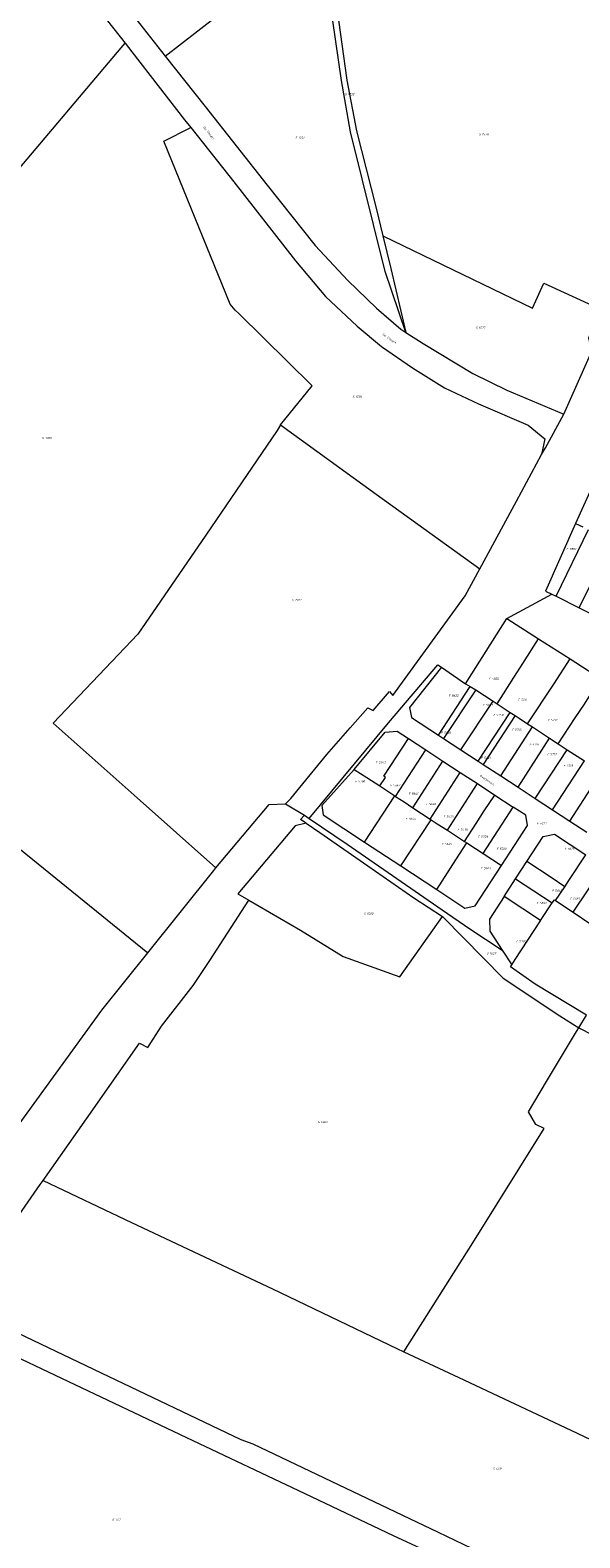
# Model space of a CAD drawing. Header units: metres. Extents: x 200548 to 205192, y 394703 to 399160.
# Tile 21 of 38: x 203105 to 203332, y 396495 to 397116. Entities that reach past the tile are written whole.
import ezdxf
from ezdxf.enums import TextEntityAlignment as Align
from ezdxf.lldxf.tags import DXFTag

# ---------------------------------------------------------------- set-up
doc = ezdxf.new("R2010")
doc.units = ezdxf.units.M
doc.layers.get('0').update_dxf_attribs({"lineweight": 25})
for name, color, linetype, lineweight in [('B-WE-KG-GRENS_PERCEEL-G', 150, 'KG-PERCEEL', 18), ('B-WE-KG-GRENS_PERCEEL-S', 150, 'Continuous', 25), ('B-WE-OG-BEBOUWING_STRAATNAAM-T18', 10, 'Continuous', 18)]:
    doc.layers.add(name, color=color, linetype=linetype, lineweight=lineweight)
doc.styles.add('NLCS-ISO', font='NLCS-ISO.ttf')
doc.styles.add('NLCS-ISO-M500-T18', font='NLCS-ISO.ttf', dxfattribs={"height": 0.9})
doc.styles.get("Standard").update_dxf_attribs({"font": 'NLCS-ISO.ttf'})
tags = doc.linetypes.add('KG-PERCEEL', pattern='A,5.5,-2,["P",Standard,S=1.8,R=0,X=-0.5,Y=-0.9],-2,5.5,-2,[5,NLCS.shx,S=0.75,R=0,X=0,Y=0],-2', length=19).pattern_tags.tags
tags[6] = DXFTag(74, 10)

# ---------------------------------------------------------------- blocks, each defined once
blk = doc.blocks.new('SKG-PERCEELNUMMER-SO')
at = {"style": 'NLCS-ISO', "oblique": 10, "flags": 1}
for tag, p in [('GEMEENTECODE', (0, 2.6)), ('PERCEELGROOTTE', (0, -2.4))]:
    blk.add_attdef(tag, text='', height=1.8, dxfattribs=at).set_placement(p, align=Align.MIDDLE_CENTER)
at = {"style": 'NLCS-ISO', "oblique": 10}
blk.add_attdef('SECTIE', text='', height=1.8, dxfattribs=at).set_placement((-0.5, 0), align=Align.MIDDLE_RIGHT)
blk.add_attdef('PERCEELNUMMER', text='', height=1.8, dxfattribs=at).set_placement((0.5, 0), align=Align.MIDDLE_LEFT)

msp = doc.modelspace()

# ---------------------------------------------------------------- linework, layer by layer
at = {"layer": 'B-WE-KG-GRENS_PERCEEL-G', "flags": 128}
for points in [[(203041.247, 397198.74), (203045.849, 397196.391), (203076.523, 397178.381), (203087.842, 397171.805), (203096.992, 397164.288), (203119.159, 397142.503), (203144.167, 397110.675)], [(203259.918, 396991.528), (203251.368, 397016.738), (203237.044, 397074.275), (203233.367, 397095.385), (203226.157, 397144.605)], [(203228.882, 397146.586), (203230.063, 397137.154), (203231.746, 397123.165), (203234.079, 397106.274), (203235.487, 397095.49), (203239.544, 397074.578), (203247.59, 397042.723), (203250.392, 397031.308)], [(203145.854, 397124.259), (203148.554, 397120.769), (203160.644, 397105.424)], [(203160.644, 397105.424), (203180.927, 397121.068), (203188.718, 397127.159)], [(203075.724, 397029.508), (203097.173, 397054.933), (203142.638, 397108.821), (203144.167, 397110.675)], [(203144.167, 397110.675), (203146.939, 397107.114), (203168.732, 397079.107), (203171.208, 397076.006)], [(203160.644, 397105.424), (203177.245, 397084.697), (203202.777, 397052.302), (203222.568, 397027.377), (203235.919, 397013.024), (203247.725, 397001.624), (203257.805, 396992.876), (203259.918, 396991.528)], [(203208.197, 396953.521), (203221.305, 396969.523), (203191.065, 396999.329), (203189.529, 397000.808), (203187.499, 397003.19), (203160.212, 397070.424), (203171.208, 397076.006)], [(203171.208, 397076.006), (203189.049, 397053.665), (203214.434, 397021.017), (203226.766, 397006.387), (203239.784, 396994.183), (203249.809, 396985.81), (203262.595, 396977.051), (203275.739, 396968.759), (203289.828, 396962.099), (203310.302, 396953.428), (203317.075, 396947.722), (203315.797, 396941.338)], [(203250.392, 397031.308), (203253.684, 397017.885), (203259.918, 396991.528)], [(203250.392, 397031.308), (203312.021, 397001.622), (203316.741, 397011.828), (203340.056, 397001.17)], [(203324.947, 396957.947), (203336.518, 396983.788), (203335.205, 396989.315), (203340.056, 397001.17)], [(203259.918, 396991.528), (203266.943, 396987.046), (203287.419, 396974.704), (203301.528, 396967.85), (203324.947, 396957.947)], [(203315.797, 396941.338), (203317.433, 396944.056), (203324.947, 396957.947)], [(203208.197, 396953.521), (203206.805, 396951.15), (203177.463, 396908.111), (203149.411, 396867.24), (203114.582, 396830.641), (203149.096, 396799.92), (203181.642, 396770.973)], [(203208.197, 396953.521), (203247.609, 396924.896), (203290.331, 396894.152)], [(203290.331, 396894.152), (203305.474, 396922), (203315.797, 396941.338)], [(203344.242, 396939.681), (203342.338, 396940.443), (203329.788, 396912.834)], [(203329.788, 396912.834), (203317.45, 396885.032)], [(203329.788, 396912.834), (203332.736, 396911.468)], [(203321.827, 396882.861), (203335.121, 396910.377)], [(203331.336, 396878.107), (203344.989, 396905.832)], [(202960.304, 396892.724), (203153.577, 396735.991)], [(203210.245, 396797.384), (203212.487, 396799.53), (203227.339, 396817.649), (203236.939, 396828.722), (203244.277, 396836.997), (203246.405, 396835.892), (203253.202, 396843.697), (203254.441, 396841.945), (203284.32, 396883.121), (203290.331, 396894.152)], [(203301.474, 396873.69), (203320.03, 396883.776)], [(203317.45, 396885.032), (203320.03, 396883.776)], [(203320.03, 396883.776), (203321.827, 396882.861)], [(203321.827, 396882.861), (203331.336, 396878.107)], [(203284.394, 396846.878), (203301.474, 396873.69)], [(203301.474, 396873.69), (203314.557, 396865.352)], [(203331.336, 396878.107), (203340.096, 396873.697)], [(203297.547, 396838.558), (203304.31, 396849.408), (203308.086, 396855.159), (203314.557, 396865.352)], [(203314.557, 396865.352), (203327.571, 396857.123)], [(203310.008, 396830.38), (203320.856, 396846.712), (203327.571, 396857.123)], [(203327.571, 396857.123), (203340.088, 396849.076)], [(203220.026, 396791.364), (203252.789, 396830.804), (203273.023, 396854.662), (203274.548, 396853.673)], [(203274.548, 396853.673), (203261.369, 396837.015), (203262.209, 396832.922), (203273.274, 396825.663)], [(203274.548, 396853.673), (203284.394, 396846.878)], [(203322.676, 396822.057), (203329.688, 396832.771), (203333.423, 396838.431), (203340.088, 396849.076)], [(203273.274, 396825.663), (203286.346, 396845.77)], [(203288.709, 396844.364), (203275.432, 396824.248)], [(203284.394, 396846.878), (203286.346, 396845.77)], [(203286.346, 396845.77), (203288.709, 396844.364)], [(203288.709, 396844.364), (203295.799, 396839.706)], [(203282.524, 396819.599), (203295.799, 396839.706)], [(203295.799, 396839.706), (203297.547, 396838.558)], [(203297.547, 396838.558), (203302.9, 396835.046)], [(203289.678, 396814.973), (203302.9, 396835.046)], [(203304.94, 396833.708), (203291.799, 396813.566)], [(203302.9, 396835.046), (203304.94, 396833.708)], [(203304.94, 396833.708), (203306.526, 396832.668), (203310.008, 396830.38)], [(203310.008, 396830.38), (203312.012, 396829.062)], [(203238.611, 396811.551), (203251.328, 396826.868), (203256.301, 396827.31), (203260.978, 396824.264)], [(203249.147, 396804.73), (203251.438, 396808.274), (203250.797, 396808.719), (203260.978, 396824.264)], [(203260.978, 396824.264), (203268.086, 396819.612)], [(203273.274, 396825.663), (203275.432, 396824.248)], [(203275.432, 396824.248), (203282.524, 396819.599)], [(203299.018, 396808.849), (203312.012, 396829.062)], [(203306.138, 396804.209), (203319.112, 396824.399)], [(203312.012, 396829.062), (203319.112, 396824.399)], [(203319.112, 396824.399), (203322.676, 396822.057)], [(203255.653, 396800.443), (203268.086, 396819.612)], [(203268.086, 396819.612), (203274.344, 396815.513), (203275.154, 396814.985)], [(203282.524, 396819.599), (203289.678, 396814.973)], [(203313.163, 396799.614), (203326.301, 396819.677)], [(203322.676, 396822.057), (203325.581, 396820.147), (203326.301, 396819.677)], [(203326.301, 396819.677), (203333.425, 396815.036)], [(203238.611, 396811.551), (203225.263, 396796.725), (203225.78, 396792.847), (203242.894, 396781.554)], [(203238.611, 396811.551), (203243.801, 396808.19), (203249.147, 396804.73)], [(203262.71, 396795.8), (203275.154, 396814.985)], [(203275.154, 396814.985), (203282.292, 396810.315)], [(203289.678, 396814.973), (203291.799, 396813.566)], [(203291.799, 396813.566), (203299.018, 396808.849)], [(203320.277, 396794.969), (203333.425, 396815.036)], [(203269.878, 396791.084), (203282.292, 396810.315)], [(203276.968, 396786.473), (203289.417, 396805.698)], [(203282.292, 396810.315), (203289.417, 396805.698)], [(203289.417, 396805.698), (203296.507, 396801.012)], [(203299.018, 396808.849), (203306.138, 396804.209)], [(203327.434, 396790.285), (203340.513, 396810.415)], [(203242.894, 396781.554), (203255.343, 396800.648)], [(203249.147, 396804.73), (203255.343, 396800.648)], [(203255.343, 396800.648), (203255.653, 396800.443)], [(203255.653, 396800.443), (203259.131, 396798.156), (203262.71, 396795.8)], [(203284.107, 396781.869), (203288.779, 396789.248), (203292.13, 396794.434), (203296.507, 396801.012)], [(203296.507, 396801.012), (203304.091, 396796.048)], [(203306.138, 396804.209), (203313.163, 396799.614)], [(203313.163, 396799.614), (203320.277, 396794.969)], [(203181.642, 396770.973), (203203.551, 396797.142), (203210.245, 396797.384)], [(203210.245, 396797.384), (203218.1, 396792.678)], [(203218.786, 396789.367), (203216.462, 396790.93), (203218.1, 396792.678)], [(203218.1, 396792.678), (203220.026, 396791.364)], [(203262.71, 396795.8), (203269.878, 396791.084)], [(203291.664, 396776.961), (203304.091, 396796.048)], [(203299.332, 396772.033), (203310.027, 396788.492), (203309.279, 396792.652), (203304.091, 396796.048)], [(203320.277, 396794.969), (203327.434, 396790.285)], [(203218.786, 396789.367), (203214.297, 396788.331), (203190.676, 396760.352), (203195.23, 396757.702)], [(203218.786, 396789.367), (203224.475, 396785.544), (203244.202, 396771.883), (203263.156, 396758.728), (203274.986, 396750.921)], [(203220.026, 396791.364), (203235.653, 396780.745), (203274.782, 396753.708), (203286.258, 396745.933), (203299.541, 396737.135)], [(203257.824, 396771.815), (203270.26, 396790.833)], [(203269.878, 396791.084), (203270.26, 396790.833)], [(203270.26, 396790.833), (203272.798, 396789.164), (203276.968, 396786.473)], [(203276.968, 396786.473), (203284.107, 396781.869)], [(203327.434, 396790.285), (203334.413, 396785.701)], [(203242.894, 396781.554), (203257.824, 396771.815)], [(203272.587, 396762.104), (203280.445, 396774.281), (203285.033, 396781.272)], [(203284.107, 396781.869), (203285.033, 396781.272)], [(203285.033, 396781.272), (203288.53, 396778.975), (203291.664, 396776.961)], [(203309.787, 396773.627), (203316.517, 396783.93), (203321.075, 396784.895), (203334.008, 396776.44)], [(203291.664, 396776.961), (203299.332, 396772.033)], [(203325.343, 396763.252), (203327.062, 396765.765), (203334.008, 396776.44)], [(203153.577, 396735.991), (203180.795, 396769.958), (203181.642, 396770.973)], [(203257.824, 396771.815), (203272.587, 396762.104)], [(203272.587, 396762.104), (203284.174, 396754.43), (203288.377, 396755.316), (203299.332, 396772.033)], [(203305.08, 396766.477), (203309.787, 396773.627)], [(203325.343, 396763.252), (203319.716, 396767.053), (203309.787, 396773.627)], [(203328.75, 396752.728), (203341.414, 396771.599)], [(203300.339, 396759.163), (203305.08, 396766.477)], [(203305.08, 396766.477), (203320.192, 396756.563)], [(203321.558, 396757.541), (203325.343, 396763.252)], [(203110.387, 396642.219), (203128.348, 396667.578), (203150.158, 396698.852), (203153.563, 396696.969), (203159.151, 396705.773), (203172.226, 396722.577), (203179.038, 396732.798), (203195.23, 396757.702)], [(203195.23, 396757.702), (203216.472, 396745.348), (203234.067, 396734.494), (203257.342, 396726.165), (203274.986, 396750.921)], [(203300.339, 396759.163), (203294.294, 396749.892), (203294.426, 396744.948), (203299.541, 396737.135)], [(203315.401, 396749.278), (203300.339, 396759.163)], [(203315.401, 396749.278), (203320.192, 396756.563)], [(203320.192, 396756.563), (203321.057, 396757.876), (203321.558, 396757.541)], [(203321.558, 396757.541), (203328.75, 396752.728)], [(203274.986, 396750.921), (203275.238, 396750.754), (203299.955, 396725.5), (203323.316, 396710.044), (203331.104, 396705.055)], [(203304.897, 396733.289), (203315.38, 396749.246), (203315.401, 396749.278)], [(203328.75, 396752.728), (203336.036, 396747.851)], [(203299.541, 396737.135), (203303.522, 396731.062)], [(203095.821, 396658.942), (203095.84, 396659.006), (203134.669, 396712.402), (203153.577, 396735.991)], [(203334.267, 396710.3), (203313.2, 396723.027), (203302.935, 396730.201), (203303.522, 396731.062)], [(203303.522, 396731.062), (203304.897, 396733.289)], [(203331.104, 396705.055), (203334.267, 396710.3)], [(203259.03, 396571.68), (203287.419, 396616.496), (203316.916, 396663.573), (203313.412, 396665.303), (203310.367, 396670.552), (203317.837, 396682.958), (203330.205, 396703.582), (203331.104, 396705.055)], [(203331.104, 396705.055), (203336.766, 396702.23), (203381.698, 396684.144), (203411.129, 396668.079), (203434.234, 396654.302)], [(203074.746, 396591.455), (203089.586, 396612.451), (203109.206, 396640.552), (203110.387, 396642.219)], [(203110.387, 396642.219), (203146.779, 396624.968), (203204.956, 396597.523), (203256.143, 396573.026), (203259.03, 396571.68)], [(203074.746, 396591.455), (203134.366, 396562.98), (203191.88, 396535.572), (203196.86, 396533.683), (203273.223, 396497.31), (203317.87, 396475.981), (203358.341, 396456.82), (203410.552, 396432.203), (203415.9, 396429.673)], [(203068.139, 396584.426), (203117.919, 396560.833), (203169.457, 396536.351), (203218.315, 396513.264), (203254.669, 396495.966), (203267.721, 396489.871)], [(203259.03, 396571.68), (203281.727, 396561.106), (203327.81, 396539.308), (203349.846, 396528.966), (203368.323, 396558.195), (203377.025, 396572.006), (203379.49, 396575.853)]]:
    msp.add_lwpolyline(points, dxfattribs=at)

# ---------------------------------------------------------------- block references
at = {"layer": 'B-WE-KG-GRENS_PERCEEL-S', "xscale": 0.5, "yscale": 0.5, "zscale": 0.5}
for p, values in [((203235.774, 397089.738), {'PERCEELNUMMER': '1732', 'SECTIE': 'S'}), ((203215.37, 397071.771), {'PERCEELNUMMER': '1731', 'SECTIE': 'S'}), ((203291.016, 397073.18), {'PERCEELNUMMER': '1578', 'SECTIE': 'S'}), ((203289.725, 396993.494), {'PERCEELNUMMER': '1577', 'SECTIE': 'S'}), ((203238.909, 396965.058), {'PERCEELNUMMER': '1581', 'SECTIE': 'S'}), ((203111.072, 396948.085), {'PERCEELNUMMER': '1709', 'SECTIE': 'S'}), ((203327.011, 396902.33), {'PERCEELNUMMER': '5802', 'SECTIE': 'F'}), ((203213.994, 396881.358), {'PERCEELNUMMER': '1582', 'SECTIE': 'S'}), ((203295.064, 396848.904), {'PERCEELNUMMER': '4856', 'SECTIE': 'F'}), ((203278.49, 396841.999), {'PERCEELNUMMER': '5622', 'SECTIE': 'F'}), ((203292.587, 396838.069), {'PERCEELNUMMER': '5757', 'SECTIE': 'F'}), ((203307.077, 396840.25), {'PERCEELNUMMER': '5211', 'SECTIE': 'F'}), ((203296.9, 396833.961), {'PERCEELNUMMER': '5758', 'SECTIE': 'F'}), ((203319.391, 396831.899), {'PERCEELNUMMER': '5212', 'SECTIE': 'F'}), ((203275.402, 396826.733), {'PERCEELNUMMER': '5820', 'SECTIE': 'F'}), ((203304.556, 396827.869), {'PERCEELNUMMER': '5715', 'SECTIE': 'F'}), ((203311.76, 396821.884), {'PERCEELNUMMER': '5716', 'SECTIE': 'F'}), ((203319.138, 396817.852), {'PERCEELNUMMER': '5717', 'SECTIE': 'F'}), ((203248.485, 396814.436), {'PERCEELNUMMER': '5643', 'SECTIE': 'F'}), ((203291.888, 396816.305), {'PERCEELNUMMER': '5821', 'SECTIE': 'F'}), ((203325.829, 396813.085), {'PERCEELNUMMER': '5718', 'SECTIE': 'F'}), ((203240.004, 396806.642), {'PERCEELNUMMER': '5700', 'SECTIE': 'F'}), ((203254.382, 396804.999), {'PERCEELNUMMER': '5642', 'SECTIE': 'F'}), ((203262.013, 396801.614), {'PERCEELNUMMER': '5641', 'SECTIE': 'F'}), ((203269.012, 396797.29), {'PERCEELNUMMER': '5640', 'SECTIE': 'F'}), ((203260.735, 396791.261), {'PERCEELNUMMER': '5644', 'SECTIE': 'F'}), ((203276.36, 396792.059), {'PERCEELNUMMER': '5639', 'SECTIE': 'F'}), ((203282.111, 396786.718), {'PERCEELNUMMER': '5638', 'SECTIE': 'F'}), ((203314.768, 396789.364), {'PERCEELNUMMER': '5822', 'SECTIE': 'F'}), ((203275.7, 396780.83), {'PERCEELNUMMER': '5645', 'SECTIE': 'F'}), ((203290.55, 396783.802), {'PERCEELNUMMER': '5759', 'SECTIE': 'F'}), ((203298.263, 396778.838), {'PERCEELNUMMER': '5760', 'SECTIE': 'F'}), ((203326.273, 396778.913), {'PERCEELNUMMER': '5628', 'SECTIE': 'F'}), ((203291.77, 396770.906), {'PERCEELNUMMER': '5646', 'SECTIE': 'F'}), ((203321.138, 396761.659), {'PERCEELNUMMER': '5843', 'SECTIE': 'F'}), ((203314.77, 396756.524), {'PERCEELNUMMER': '5842', 'SECTIE': 'F'}), ((203328.469, 396758.284), {'PERCEELNUMMER': '5681', 'SECTIE': 'F'}), ((203243.599, 396752.099), {'PERCEELNUMMER': '1500', 'SECTIE': 'S'}), ((203306.349, 396740.708), {'PERCEELNUMMER': '5701', 'SECTIE': 'F'}), ((203294.236, 396735.741), {'PERCEELNUMMER': '1627', 'SECTIE': 'S'}), ((203224.632, 396666.337), {'PERCEELNUMMER': '1469', 'SECTIE': 'S'}), ((203296.763, 396523.485), {'PERCEELNUMMER': '469', 'SECTIE': 'S'}), ((203139.941, 396502.48), {'PERCEELNUMMER': '562', 'SECTIE': 'S'})]:
    msp.add_blockref('SKG-PERCEELNUMMER-SO', p, dxfattribs=at).add_auto_attribs(values)

# ---------------------------------------------------------------- texts
at = {"layer": 'B-WE-OG-BEBOUWING_STRAATNAAM-T18', "style": 'NLCS-ISO-M500-T18'}
for s, rotation, p in [('De Vissert', 309, (203178.722, 397073.708)), ('De Vissert', 324.6, (203253.139, 396989.015)), ('Overbrouck', 326.8, (203293.39, 396807.152))]:
    msp.add_text(s, height=0.9, rotation=rotation, dxfattribs=at).set_placement(p, align=Align.MIDDLE)

doc.saveas('drawing.dxf')
